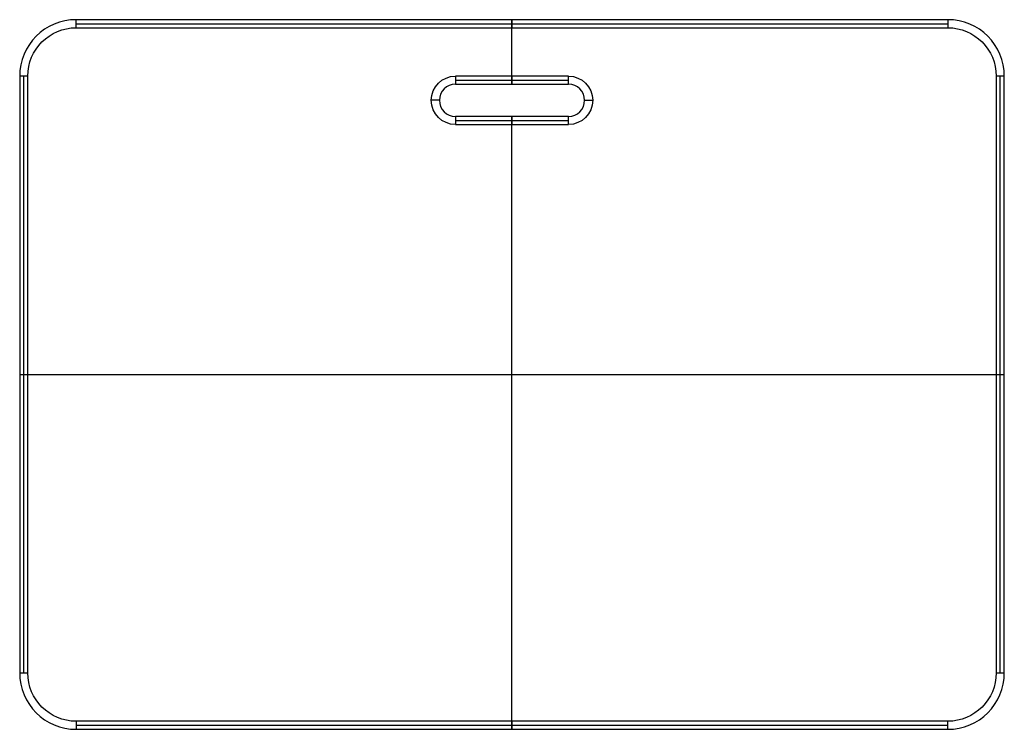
# Model space of a CAD drawing. Header units: millimetres. Extents: x -305 to 305, y -220 to 220.
import ezdxf

# ---------------------------------------------------------------- set-up
doc = ezdxf.new("R2010")
doc.units = ezdxf.units.MM
doc.layers.add('Secondo piano', color=18, linetype='Continuous', true_color=0x000000)

msp = doc.modelspace()

# ---------------------------------------------------------------- linework, layer by layer
at = {"layer": 'Secondo piano', "color": 252, "true_color": 0x919191}
for p, q in [((0, 220), (0, 215, 5)), ((0, 180), (0, 220)), ((-270, 217.5, 2.5), (270, 217.5, 2.5)), ((0, 185, 5), (0, 215, 5)), ((-302.5, -185, 2.5), (-302.5, 185, 2.5)), ((0, 185, 5), (0, 180)), ((302.5, -185, 2.5), (302.5, 185, 2.5)), ((-35, 182.5, 2.5), (35, 182.5, 2.5)), ((-45, 170), (-50, 170, 5)), ((45, 170), (50, 170, 5)), ((0, 160), (0, 155, 5)), ((0, -220), (0, 160)), ((-35, 157.5, 2.5), (35, 157.5, 2.5)), ((0, -215, 5), (0, 155, 5)), ((-305, 0), (-300, 0, 5)), ((-305, 0), (305, 0)), ((-300, 0, 5), (300, 0, 5)), ((300, 0, 5), (305, 0)), ((-270, -217.5, 2.5), (270, -217.5, 2.5)), ((0, -215, 5), (0, -220))]:
    msp.add_line(p, q, dxfattribs=at)
for centre, radius, start, end in [((-270, 185), 35, 90, 180), ((270, 185), 35, 0, 90), ((-35, 170), 10, 90, 270), ((35, 170), 10, 270, 90), ((-270, -185), 35, 180, 270), ((270, -185), 35, 270, 0)]:
    msp.add_arc(centre, radius, start, end, dxfattribs=at)
at = {"layer": 'Secondo piano', "color": 252, "true_color": 0x919191, "extrusion": (0, 0, -1)}
for centre, radius, start, end in [((270, 185, -5), 30, 0, 90), ((-270, 185, -5), 30, 90, 180), ((35, 170, -5), 15, 270, 90), ((-35, 170, -5), 15, 90, 270), ((270, -185, -5), 30, 270, 0), ((-270, -185, -5), 30, 180, 270)]:
    msp.add_arc(centre, radius, start, end, dxfattribs=at)
at = {"layer": 'Secondo piano', "color": 252, "true_color": 0x919191}
for points in [[(-270, 215, 5), (-270, 217.5, 2.5), (-270, 220)], [(270, 220), (0, 220), (-270, 220)], [(270, 220), (270, 217.5, 2.5), (270, 215, 5)], [(-270, 215, 5), (0, 215, 5), (270, 215, 5)], [(-300, 185, 5), (-302.5, 185, 2.5), (-305, 185)], [(-305, 185), (-305, 0), (-305, -185)], [(-300, -185, 5), (-300, 0, 5), (-300, 185, 5)], [(-35, 185, 5), (-35, 182.5, 2.5), (-35, 180)], [(35, 185, 5), (0, 185, 5), (-35, 185, 5)], [(35, 180), (35, 182.5, 2.5), (35, 185, 5)], [(300, 185, 5), (300, 0, 5), (300, -185, 5)], [(305, 185), (302.5, 185, 2.5), (300, 185, 5)], [(305, -185), (305, 0), (305, 185)], [(-35, 180), (0, 180), (35, 180)], [(35, 160), (0, 160), (-35, 160)], [(-35, 160), (-35, 157.5, 2.5), (-35, 155, 5)], [(35, 155, 5), (35, 157.5, 2.5), (35, 160)], [(-35, 155, 5), (0, 155, 5), (35, 155, 5)], [(-305, -185), (-302.5, -185, 2.5), (-300, -185, 5)], [(300, -185, 5), (302.5, -185, 2.5), (305, -185)], [(270, -215, 5), (0, -215, 5), (-270, -215, 5)], [(-270, -215, 5), (-270, -217.5, 2.5), (-270, -220)], [(270, -220), (270, -217.5, 2.5), (270, -215, 5)], [(-270, -220), (0, -220), (270, -220)]]:
    msp.add_open_spline(points, degree=2, dxfattribs=at)

doc.saveas('drawing.dxf')
